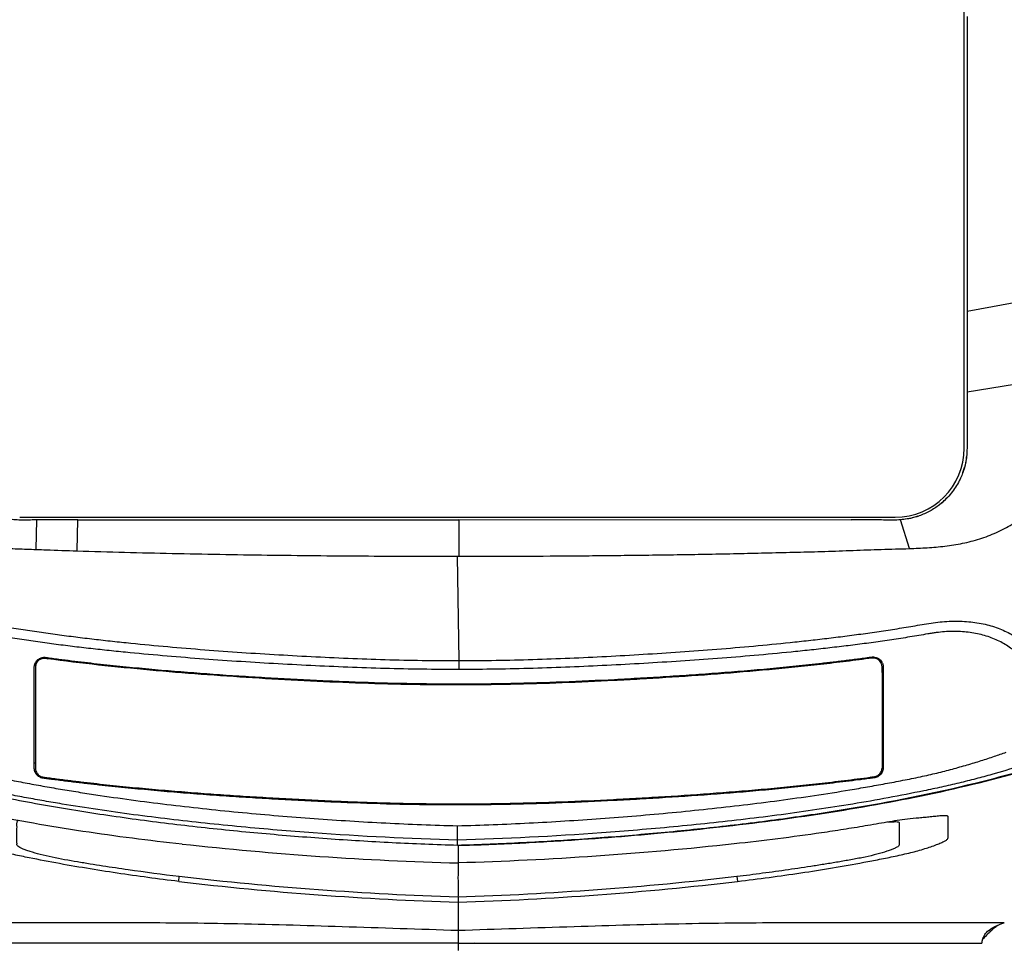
# Model space of a CAD drawing. Header units: millimetres. Extents: x 176 to 472, y 345 to 631.
# Tile 8 of 22: x 227 to 261, y 549 to 581. Entities that reach past the tile are written whole.
import ezdxf
from ezdxf.enums import TextEntityAlignment as Align

# ---------------------------------------------------------------- set-up
doc = ezdxf.new("R2010")
doc.units = ezdxf.units.MM
doc.header["$LTSCALE"] = 32.67
doc.layers.get('0').update_dxf_attribs({"linetype": 'CONTINUOUS'})
doc.layers.add('00_COMPONENTS', color=7, linetype='CONTINUOUS')
doc.layers.add('51__DRAFT_DIMS', color=7, linetype='CONTINUOUS')
doc.styles.get("Standard").update_dxf_attribs({"font": 'simfang.ttf'})
doc.dimstyles.new('DIMSTYLE_2', dxfattribs={"dimtxt": 3, "dimasz": 3, "dimexe": 2.5, "dimexo": 0.5, "dimgap": 0.75, "dimtad": 1, "dimdec": 1, "dimdsep": 46, "dimtxsty": 'STANDARD', "dimblk": '_FILLED', "dimblk1": '_FILLED', "dimblk2": '_FILLED', "dimcen": 0.09, "dimclrt": 3, "dimazin": 2, "dimtp": 0.3, "dimtm": 0.3, "dimtfac": 1, "dimtdec": 1, "dimtofl": 0, "dimtmove": 0, "dimatfit": 3, "dimldrblk": '_FILLED', "dimfxl": 1, "dimtolj": 1, "dimarcsym": 0})

# ---------------------------------------------------------------- blocks, each defined once
blk = doc.blocks.new('_FILLED')
at = {"color": 0, "linetype": 'ByBlock'}
blk.add_solid([(0, 0), (-1, 0.167), (-1, -0.167)], dxfattribs=at)
blk = doc.blocks.new('*D2')
at = {"layer": '51__DRAFT_DIMS', "color": 4}
for p, q in [((208.972, 568.398), (208.972, 601.018)), ((275.511, 568.397), (275.511, 601.018)), ((208.972, 598.518), (242.241, 598.518)), ((275.511, 598.518), (242.241, 598.518))]:
    blk.add_line(p, q, dxfattribs=at)
at = {"layer": '51__DRAFT_DIMS', "color": 4, "xscale": 3, "yscale": 3, "zscale": 3, "rotation": 180}
blk.add_blockref('_FILLED', (208.972, 598.518), dxfattribs=at)
at = {"layer": '51__DRAFT_DIMS', "color": 4, "xscale": 3, "yscale": 3, "zscale": 3}
blk.add_blockref('_FILLED', (275.511, 598.518), dxfattribs=at)
at = {"layer": '51__DRAFT_DIMS', "color": 3}
blk.add_text('66.5', height=3, dxfattribs=at).set_placement((242.241, 599.268), align=Align.CENTER)

msp = doc.modelspace()

# ---------------------------------------------------------------- linework, layer by layer
at = {"layer": '00_COMPONENTS', "color": 7}
for p, q in [((259.872, 565.922), (259.872, 582.218)), ((259.972, 578.739), (259.972, 575.622)), ((259.972, 575.622), (259.972, 573.255)), ((259.972, 573.255), (259.972, 570.85)), ((259.972, 570.85), (259.972, 570.677)), ((259.972, 570.677), (259.972, 568.915)), ((259.972, 568.915), (259.972, 567.986)), ((259.972, 567.986), (259.972, 567.871)), ((227.011, 563.522), (257.472, 563.522)), ((227.622, 563.424), (227.613, 563.424)), ((228.264, 563.422), (228.205, 563.422)), ((228.598, 563.422), (228.341, 563.422)), ((235.427, 563.422), (238.871, 563.422)), ((238.871, 563.422), (242.284, 563.422)), ((255.937, 563.417), (242.284, 563.428)), ((242.245, 562.16), (242.284, 562.16)), ((257.051, 558.125), (257.051, 554.785)), ((242.24, 552.099), (242.24, 552.784)), ((244.406, 552.185), (244.492, 552.189)), ((244.406, 552.183), (244.492, 552.188)), ((245.475, 552.243), (245.588, 552.25)), ((245.475, 552.242), (245.588, 552.248)), ((242.262, 552.099), (242.262, 551.324)), ((242.263, 551.491), (242.263, 551.325)), ((242.262, 550.295), (242.262, 550.124)), ((242.262, 550.124), (242.262, 549.135)), ((229.814, 548.706), (241.816, 548.706)), ((229.814, 548.705), (232.319, 548.706)), ((234.197, 548.705), (235.175, 548.705)), ((240.543, 548.705), (241.683, 548.706)), ((241.816, 548.706), (242.263, 548.706)), ((242.262, 548.703), (242.841, 548.705)), ((242.262, 548.703), (255.118, 548.703)), ((244.545, 548.702), (246.741, 548.703)), ((247.268, 548.703), (248.323, 548.703)), ((248.323, 548.703), (249.342, 548.702)), ((252.21, 548.703), (254.737, 548.703))]:
    msp.add_line(p, q, dxfattribs=at)
at = {"layer": '00_COMPONENTS', "color": 4}
for p, q in [((263.759, 571.383), (259.972, 570.677)), ((264.009, 568.529), (259.972, 567.871)), ((227.587, 562.396), (227.613, 563.424)), ((229.008, 562.348), (229.033, 563.423)), ((242.284, 563.422), (242.284, 562.16)), ((257.967, 562.428), (257.66, 563.429)), ((242.304, 558.53), (242.245, 562.16)), ((227.528, 558.373), (227.567, 558.366)), ((227.922, 558.641), (227.975, 558.594)), ((242.304, 558.221), (242.304, 558.53)), ((256.714, 558.658), (256.66, 558.615)), ((257.051, 558.125), (257.011, 558.119)), ((242.286, 557.681), (242.286, 557.721)), ((227.52, 554.969), (227.56, 554.975)), ((257.051, 554.785), (257.011, 554.792)), ((227.73, 554.465), (227.782, 554.488)), ((256.649, 554.439), (256.596, 554.471)), ((242.286, 553.546), (242.286, 553.506)), ((232.545, 550.852), (232.564, 551.019)), ((251.961, 551.018), (251.98, 550.853))]:
    msp.add_line(p, q, dxfattribs=at)
at = {"layer": '00_COMPONENTS', "color": 7}
for points in [[(259.972, 570.363), (259.972, 570.05), (259.972, 569.737)], [(242.263, 550.02), (242.262, 549.807), (242.263, 549.59)], [(242.263, 549.59), (242.262, 549.366), (242.262, 549.251), (242.262, 549.135)], [(260.616, 549.036), (260.646, 549.072), (260.685, 549.112), (260.734, 549.155), (260.793, 549.197), (260.86, 549.237), (260.935, 549.276), (261.015, 549.313), (261.098, 549.346), (261.183, 549.378), (261.266, 549.406)], [(260.486, 548.702), (260.49, 548.728), (260.498, 548.767), (260.505, 548.799), (260.512, 548.822), (260.517, 548.839), (260.522, 548.856), (260.528, 548.874), (260.535, 548.892), (260.542, 548.91), (260.551, 548.929), (260.561, 548.95), (260.575, 548.974), (260.593, 549.003), (260.616, 549.036)], [(235.175, 548.705), (236.192, 548.706), (236.719, 548.706)], [(237.775, 548.706), (239.974, 548.705), (240.543, 548.705)], [(242.841, 548.705), (243.978, 548.703), (244.545, 548.702)], [(249.342, 548.702), (250.323, 548.703), (250.808, 548.702), (252.21, 548.703)]]:
    msp.add_lwpolyline(points, dxfattribs=at)
for centre, radius, start, end in [((257.472, 565.922), 2.4, 270, 0), ((257.101, 565.953), 2.868, 352.9637, 353.3785), ((257.7, 565.838), 2.258, 340.1524, 344.1476), ((257.659, 565.85), 2.3, 344.1527, 344.7223), ((257.654, 565.855), 2.307, 339.4722, 340.1552), ((257.473, 565.916), 2.494, 314.1016, 316.7248), ((257.47, 565.922), 2.5, 306.1351, 306.8131), ((257.472, 565.92), 2.498, 306.813, 308.0765), ((257.474, 565.917), 2.494, 308.0764, 309.5852), ((257.481, 565.908), 2.483, 309.5836, 313.1228), ((257.485, 565.904), 2.477, 313.1258, 314.0997), ((256.618, 520.22), 43.204, 89.2054, 90.0015), ((239.236, 656.598), 104.543, 271.65903, 272.83455), ((238.956, 662.429), 110.38, 272.87495, 273.38593), ((238.732, 666.204), 114.162, 273.44294, 273.93901), ((245.516, 669.21), 117.767, 263.73192, 268.41682), ((266.53, 543.092), 8.318, 135.7822, 136.3138), ((265.919, 543.688), 7.465, 133.9763, 135.7969)]:
    msp.add_arc(centre, radius, start, end, dxfattribs=at)
for points, knots in [([(263.759, 571.382), (263.72, 571.746), (263.642, 572.473), (263.517, 573.563), (263.403, 574.47), (263.306, 575.195), (263.206, 575.92), (263.101, 576.644), (262.99, 577.367), (262.903, 577.908), (262.815, 578.45), (262.725, 578.991), (262.633, 579.532), (262.539, 580.072), (262.44, 580.612), (262.333, 581.15), (262.209, 581.684), (262.06, 582.212), (261.904, 582.643), (261.755, 582.977), (261.629, 583.221), (261.489, 583.457), (261.334, 583.684), (261.165, 583.9), (260.919, 584.171), (260.577, 584.477), (260.119, 584.782), (259.625, 585.022), (259.106, 585.204), (258.573, 585.335), (258.031, 585.426), (257.486, 585.488), (257.122, 585.517), (256.939, 585.53)], [0, 0, 0, 0, 0.0625, 0.125, 0.1875, 0.21875, 0.25, 0.3125, 0.34375, 0.375, 0.40625, 0.4375, 0.46875, 0.5, 0.53125, 0.5625, 0.59375, 0.625, 0.656247, 0.671876, 0.687504, 0.703134, 0.718765, 0.734394, 0.750023, 0.781262, 0.812503, 0.843747, 0.874995, 0.906245, 0.937498, 0.96875, 1, 1, 1, 1]), ([(259.972, 580.94), (259.972, 580.573), (259.971, 579.839), (259.972, 579.105), (259.972, 578.739)], [0, 0, 0, 0, 0.5, 1, 1, 1, 1]), ([(257.967, 562.428), (258.173, 562.435), (258.585, 562.452), (259.202, 562.504), (259.814, 562.601), (260.414, 562.756), (260.994, 562.976), (261.727, 563.357), (262.309, 563.795), (262.747, 564.231), (263.023, 564.538), (263.334, 564.951), (263.588, 565.401), (263.75, 565.781), (263.852, 566.074), (263.919, 566.323), (263.964, 566.524), (263.992, 566.677), (264.013, 566.83), (264.029, 566.984), (264.04, 567.138), (264.051, 567.344), (264.059, 567.55), (264.056, 567.757), (264.05, 567.911), (264.041, 568.066), (264.029, 568.272), (264.017, 568.426), (264.009, 568.529)], [0, 0, 0, 0, 0.062513, 0.125029, 0.187541, 0.250048, 0.312553, 0.375055, 0.499872, 0.531135, 0.562399, 0.624895, 0.687384, 0.718649, 0.74991, 0.781178, 0.796817, 0.81245, 0.828075, 0.843702, 0.859337, 0.874975, 0.906229, 0.921852, 0.937482, 0.953116, 0.968746, 1, 1, 1, 1]), ([(220.526, 568.039), (220.523, 567.985), (220.517, 567.876), (220.512, 567.714), (220.51, 567.552), (220.514, 567.389), (220.521, 567.227), (220.53, 567.065), (220.546, 566.903), (220.575, 566.689), (220.625, 566.423), (220.736, 566.004), (220.893, 565.598), (221.092, 565.213), (221.318, 564.844), (221.647, 564.412), (222.103, 563.947), (222.609, 563.538), (223.157, 563.188), (223.645, 562.951), (224.051, 562.798), (224.361, 562.702), (224.677, 562.624), (224.996, 562.564), (225.318, 562.52), (225.641, 562.487), (225.965, 562.464), (226.397, 562.439), (226.938, 562.419), (227.371, 562.404), (227.587, 562.396)], [0, 0, 0, 0, 0.015626, 0.031253, 0.046878, 0.062503, 0.078131, 0.093756, 0.109383, 0.125011, 0.156263, 0.187517, 0.24999, 0.281247, 0.312505, 0.37499, 0.437479, 0.499971, 0.562464, 0.624955, 0.656212, 0.687472, 0.71873, 0.749984, 0.78124, 0.812492, 0.843744, 0.874995, 0.937497, 1, 1, 1, 1]), ([(259.972, 567.871), (259.972, 567.734), (259.972, 567.455), (259.971, 567.07), (259.971, 566.728), (259.972, 566.528), (259.972, 566.435)], [0, 0, 0, 0, 0.28626, 0.582151, 0.804784, 1, 1, 1, 1]), ([(259.972, 566.435), (259.973, 566.367), (259.975, 566.096), (259.972, 565.823), (259.95, 565.621)], [0, 0, 0, 0, 0.249915, 1, 1, 1, 1]), ([(259.95, 565.621), (259.943, 565.557), (259.925, 565.43), (259.882, 565.241), (259.822, 565.058), (259.772, 564.939), (259.745, 564.88)], [0, 0, 0, 0, 0.249859, 0.499633, 0.749736, 1, 1, 1, 1]), ([(259.745, 564.88), (259.721, 564.829), (259.619, 564.628), (259.49, 564.44), (259.381, 564.31)], [0, 0, 0, 0, 0.250295, 1, 1, 1, 1]), ([(259.381, 564.31), (259.32, 564.238), (259.19, 564.099), (259.044, 563.976), (258.968, 563.92)], [0, 0, 0, 0, 0.5001, 1, 1, 1, 1]), ([(242.24, 552.099), (241.483, 552.122), (239.97, 552.182), (237.703, 552.321), (235.439, 552.504), (233.179, 552.731), (230.924, 553.008), (228.677, 553.344), (226.442, 553.749), (224.223, 554.24), (222.029, 554.835), (220.233, 555.44), (218.827, 556.005), (217.791, 556.472), (216.777, 556.985), (215.79, 557.548), (214.836, 558.166), (213.921, 558.842), (213.053, 559.576), (212.372, 560.234), (211.855, 560.788), (211.359, 561.36), (210.786, 562.116), (210.193, 563.086), (209.851, 563.762), (209.69, 564.105)], [0, 0, 0, 0, 0.062492, 0.124981, 0.187469, 0.249956, 0.312448, 0.374941, 0.437435, 0.499938, 0.562472, 0.624978, 0.656229, 0.687479, 0.718733, 0.749986, 0.781243, 0.812501, 0.843762, 0.875021, 0.890648, 0.906272, 0.937514, 0.968757, 1, 1, 1, 1]), ([(274.789, 564.105), (274.628, 563.762), (274.286, 563.086), (273.693, 562.115), (273.121, 561.36), (272.625, 560.788), (272.107, 560.234), (271.426, 559.575), (270.558, 558.841), (269.643, 558.166), (268.848, 557.651), (268.195, 557.267), (267.533, 556.9), (266.689, 556.471), (265.653, 556.005), (264.247, 555.44), (262.451, 554.835), (259.527, 554.042), (256.552, 553.457), (253.557, 553.008), (251.302, 552.731), (249.041, 552.504), (246.777, 552.321), (244.51, 552.183), (242.997, 552.122), (242.24, 552.099)], [0, 0, 0, 0, 0.031247, 0.062492, 0.093738, 0.109363, 0.124992, 0.156253, 0.187519, 0.218782, 0.250038, 0.265663, 0.281287, 0.312534, 0.343787, 0.375043, 0.437536, 0.500031, 0.625021, 0.687522, 0.750019, 0.812512, 0.875006, 0.937501, 1, 1, 1, 1]), ([(258.968, 563.92), (258.861, 563.84), (258.633, 563.697), (258.386, 563.591), (258.259, 563.549)], [0, 0, 0, 0, 0.500056, 1, 1, 1, 1]), ([(258.259, 563.55), (258.162, 563.518), (257.964, 563.466), (257.762, 563.44), (257.66, 563.431)], [0, 0, 0, 0, 0.499959, 1, 1, 1, 1]), ([(258.259, 563.549), (258.21, 563.533), (258.015, 563.475), (257.813, 563.442), (257.66, 563.429)], [0, 0, 0, 0, 0.250236, 1, 1, 1, 1]), ([(227.613, 563.424), (227.536, 563.423), (227.421, 563.422), (227.267, 563.42), (227.114, 563.418), (226.922, 563.42), (226.769, 563.433), (226.692, 563.443)], [0, 0, 0, 0, 0.249972, 0.374974, 0.499986, 0.749965, 1, 1, 1, 1]), ([(228.205, 563.422), (228.108, 563.423), (227.914, 563.424), (227.719, 563.425), (227.622, 563.424)], [0, 0, 0, 0, 0.500007, 1, 1, 1, 1]), ([(229.033, 563.423), (228.905, 563.422), (228.649, 563.422), (228.392, 563.422), (228.264, 563.422)], [0, 0, 0, 0, 0.499997, 1, 1, 1, 1]), ([(256.617, 563.424), (256.503, 563.424), (256.277, 563.422), (256.05, 563.422), (255.937, 563.422)], [0, 0, 0, 0, 0.499914, 1, 1, 1, 1]), ([(227.587, 562.396), (227.706, 562.392), (228.179, 562.376), (228.653, 562.359), (229.008, 562.348)], [0, 0, 0, 0, 0.249645, 1, 1, 1, 1]), ([(229.008, 562.348), (229.56, 562.33), (230.662, 562.299), (232.317, 562.259), (233.971, 562.227), (236.177, 562.194), (238.935, 562.167), (241.142, 562.16), (242.245, 562.16)], [0, 0, 0, 0, 0.125, 0.249999, 0.375, 0.500001, 0.750002, 1, 1, 1, 1]), ([(242.284, 562.16), (242.938, 562.16), (244.245, 562.163), (245.879, 562.171), (247.186, 562.183), (248.166, 562.194), (249.147, 562.206), (250.127, 562.22), (251.107, 562.236), (251.924, 562.253), (252.577, 562.268), (253.067, 562.28), (253.557, 562.292), (254.047, 562.303), (254.537, 562.315), (255.027, 562.33), (255.517, 562.346), (256.007, 562.365), (256.497, 562.384), (256.987, 562.4), (257.477, 562.413), (257.803, 562.422), (257.967, 562.428)], [0, 0, 0, 0, 0.125, 0.25, 0.3125, 0.375, 0.4375, 0.5, 0.5625, 0.625, 0.65625, 0.6875, 0.71875, 0.75, 0.78125, 0.8125, 0.84375, 0.875, 0.90625, 0.9375, 0.96875, 1, 1, 1, 1]), ([(246.574, 552.312), (247.795, 552.396), (250.232, 552.603), (253.874, 553.031), (257.49, 553.614), (261.058, 554.401), (264.537, 555.472), (267.301, 556.696), (269.36, 557.919), (270.797, 558.966), (272.106, 560.146), (272.893, 561.013), (273.252, 561.468)], [0, 0, 0, 0, 0.126668, 0.253249, 0.379676, 0.50582, 0.631423, 0.756037, 0.81783, 0.879128, 0.939859, 1, 1, 1, 1]), ([(227.52, 554.969), (227.52, 555.111), (227.52, 555.394), (227.52, 555.82), (227.52, 556.175), (227.52, 556.458), (227.52, 556.671), (227.52, 556.884), (227.52, 557.097), (227.52, 557.309), (227.52, 557.487), (227.52, 557.629), (227.52, 557.735), (227.52, 557.842), (227.52, 557.948), (227.519, 558.037), (227.52, 558.108), (227.52, 558.161), (227.52, 558.214), (227.519, 558.267), (227.519, 558.321), (227.524, 558.356), (227.528, 558.373)], [0, 0, 0, 0, 0.125011, 0.249997, 0.375006, 0.437506, 0.499996, 0.562479, 0.624967, 0.687467, 0.74999, 0.781263, 0.81254, 0.843807, 0.875056, 0.906291, 0.921907, 0.937525, 0.953159, 0.96882, 0.984438, 1, 1, 1, 1]), ([(227.528, 558.373), (227.538, 558.415), (227.574, 558.497), (227.652, 558.576), (227.729, 558.618), (227.791, 558.638), (227.857, 558.647), (227.9, 558.644), (227.922, 558.641)], [0, 0, 0, 0, 0.249827, 0.499233, 0.624294, 0.749497, 0.874873, 1, 1, 1, 1]), ([(227.568, 558.366), (227.563, 558.349), (227.558, 558.314), (227.558, 558.261), (227.56, 558.207), (227.56, 558.154), (227.56, 558.101), (227.559, 558.031), (227.559, 557.942), (227.559, 557.836), (227.559, 557.73), (227.559, 557.624), (227.559, 557.483), (227.559, 557.306), (227.559, 557.094), (227.559, 556.882), (227.559, 556.67), (227.559, 556.458), (227.559, 556.176), (227.559, 555.822), (227.559, 555.398), (227.56, 555.116), (227.56, 554.975)], [0, 0, 0, 0, 0.015562, 0.031236, 0.046998, 0.062682, 0.078294, 0.093879, 0.125097, 0.156362, 0.187612, 0.218852, 0.250097, 0.312591, 0.375082, 0.437574, 0.500066, 0.562558, 0.625049, 0.750033, 0.875016, 1, 1, 1, 1]), ([(227.975, 558.593), (227.954, 558.596), (227.922, 558.602), (227.879, 558.606), (227.835, 558.605), (227.781, 558.595), (227.701, 558.562), (227.632, 558.503), (227.587, 558.429), (227.573, 558.387), (227.568, 558.366)], [0, 0, 0, 0, 0.125078, 0.18745, 0.249867, 0.375178, 0.500486, 0.749463, 0.874785, 1, 1, 1, 1]), ([(227.922, 558.641), (227.996, 558.631), (228.145, 558.611), (228.442, 558.572), (228.814, 558.525), (229.261, 558.472), (229.857, 558.405), (230.603, 558.326), (231.797, 558.212), (233.293, 558.089), (234.789, 557.986), (235.987, 557.915), (236.886, 557.867), (237.786, 557.825), (238.985, 557.777), (240.485, 557.733), (241.686, 557.721), (242.286, 557.721)], [0, 0, 0, 0, 0.015618, 0.031232, 0.062467, 0.093708, 0.124951, 0.187438, 0.249926, 0.374913, 0.49991, 0.562411, 0.624915, 0.687424, 0.749937, 0.87497, 1, 1, 1, 1]), ([(242.286, 557.681), (241.09, 557.68), (238.698, 557.732), (235.115, 557.914), (231.538, 558.178), (229.16, 558.434), (227.975, 558.593)], [0, 0, 0, 0, 0.250063, 0.500101, 0.750088, 1, 1, 1, 1]), ([(242.286, 557.721), (242.889, 557.722), (244.095, 557.736), (245.903, 557.791), (247.409, 557.859), (248.613, 557.925), (249.515, 557.979), (250.418, 558.038), (251.32, 558.104), (252.071, 558.164), (252.671, 558.215), (253.121, 558.256), (253.571, 558.299), (254.021, 558.344), (254.471, 558.391), (254.845, 558.432), (255.144, 558.466), (255.369, 558.492), (255.593, 558.519), (255.78, 558.542), (255.93, 558.561), (256.042, 558.575), (256.154, 558.589), (256.266, 558.603), (256.378, 558.618), (256.471, 558.63), (256.546, 558.64), (256.602, 558.648), (256.658, 558.655), (256.695, 558.658), (256.714, 558.658)], [0, 0, 0, 0, 0.125027, 0.250051, 0.375073, 0.437584, 0.500093, 0.562599, 0.6251, 0.687596, 0.718841, 0.750086, 0.781329, 0.812572, 0.843815, 0.875057, 0.890679, 0.9063, 0.921922, 0.937542, 0.945353, 0.953163, 0.960972, 0.968781, 0.976588, 0.984394, 0.9883, 0.992205, 0.996106, 1, 1, 1, 1]), ([(256.66, 558.615), (256.363, 558.575), (255.767, 558.499), (254.873, 558.393), (253.977, 558.298), (252.782, 558.182), (251.286, 558.057), (249.788, 557.955), (248.589, 557.883), (247.389, 557.818), (245.889, 557.75), (244.088, 557.696), (242.887, 557.682), (242.286, 557.681)], [0, 0, 0, 0, 0.062472, 0.124948, 0.187431, 0.249919, 0.374909, 0.499912, 0.562417, 0.624926, 0.749948, 0.874973, 1, 1, 1, 1]), ([(257.011, 558.119), (257.011, 558.148), (257.011, 558.193), (257.011, 558.253), (257.012, 558.298), (257.01, 558.343), (257.002, 558.387), (256.988, 558.43), (256.96, 558.483), (256.912, 558.541), (256.837, 558.592), (256.75, 558.618), (256.69, 558.619), (256.66, 558.615)], [0, 0, 0, 0, 0.125132, 0.187685, 0.250301, 0.312871, 0.375489, 0.438101, 0.500713, 0.625576, 0.750401, 0.875203, 1, 1, 1, 1]), ([(256.714, 558.658), (256.744, 558.656), (256.804, 558.646), (256.887, 558.609), (256.957, 558.552), (257.002, 558.491), (257.028, 558.436), (257.042, 558.393), (257.05, 558.349), (257.052, 558.304), (257.051, 558.259), (257.051, 558.214), (257.051, 558.169), (257.051, 558.139), (257.051, 558.125)], [0, 0, 0, 0, 0.1249, 0.25002, 0.374868, 0.499946, 0.562774, 0.625417, 0.687721, 0.7501, 0.812744, 0.875277, 0.937645, 1, 1, 1, 1]), ([(257.011, 558.119), (257.011, 557.841), (257.011, 557.425), (257.011, 556.871), (257.011, 556.455), (257.011, 556.039), (257.011, 555.693), (257.011, 555.415), (257.011, 555.242), (257.011, 555.104), (257.011, 554.999), (257.011, 554.913), (257.011, 554.843), (257.011, 554.809), (257.011, 554.792)], [0, 0, 0, 0, 0.250018, 0.375001, 0.499994, 0.62502, 0.750009, 0.812466, 0.874932, 0.906196, 0.937497, 0.968804, 0.984384, 1, 1, 1, 1]), ([(227.73, 554.465), (227.708, 554.475), (227.665, 554.499), (227.61, 554.548), (227.566, 554.608), (227.54, 554.664), (227.527, 554.711), (227.521, 554.748), (227.519, 554.784), (227.52, 554.821), (227.52, 554.858), (227.52, 554.907), (227.52, 554.944), (227.52, 554.969)], [0, 0, 0, 0, 0.124713, 0.249427, 0.374541, 0.499522, 0.562008, 0.624542, 0.687111, 0.749675, 0.812256, 0.874824, 1, 1, 1, 1]), ([(227.56, 554.975), (227.56, 554.95), (227.56, 554.914), (227.56, 554.865), (227.559, 554.816), (227.559, 554.767), (227.566, 554.718), (227.579, 554.671), (227.607, 554.616), (227.654, 554.558), (227.713, 554.514), (227.759, 554.495), (227.782, 554.488)], [0, 0, 0, 0, 0.124624, 0.187032, 0.249659, 0.374651, 0.436859, 0.499364, 0.624874, 0.750097, 0.875024, 1, 1, 1, 1]), ([(256.596, 554.471), (256.62, 554.475), (256.656, 554.48), (256.704, 554.486), (256.741, 554.491), (256.777, 554.497), (256.812, 554.508), (256.845, 554.523), (256.887, 554.548), (256.934, 554.589), (256.99, 554.669), (257.01, 554.743), (257.011, 554.792)], [0, 0, 0, 0, 0.124913, 0.187511, 0.250211, 0.312701, 0.375112, 0.437807, 0.500673, 0.625976, 0.751079, 1, 1, 1, 1]), ([(257.051, 554.785), (257.049, 554.736), (257.03, 554.662), (256.977, 554.579), (256.926, 554.526), (256.864, 554.485), (256.806, 554.464), (256.758, 554.453), (256.71, 554.446), (256.673, 554.442), (256.649, 554.439)], [0, 0, 0, 0, 0.249292, 0.374511, 0.499871, 0.624957, 0.750095, 0.812715, 0.875154, 1, 1, 1, 1]), ([(242.286, 553.506), (241.677, 553.505), (240.461, 553.517), (238.94, 553.563), (237.724, 553.613), (236.813, 553.656), (235.902, 553.705), (234.991, 553.76), (234.08, 553.82), (233.17, 553.886), (232.412, 553.946), (231.806, 553.998), (231.352, 554.04), (230.898, 554.083), (230.444, 554.128), (230.066, 554.168), (229.764, 554.2), (229.537, 554.226), (229.311, 554.251), (229.084, 554.278), (228.858, 554.305), (228.669, 554.328), (228.518, 554.347), (228.405, 554.362), (228.292, 554.377), (228.179, 554.391), (228.085, 554.403), (228.01, 554.414), (227.953, 554.421), (227.906, 554.428), (227.869, 554.433), (227.84, 554.437), (227.812, 554.44), (227.775, 554.448), (227.748, 554.457), (227.73, 554.465)], [0, 0, 0, 0, 0.125034, 0.250061, 0.31257, 0.375078, 0.437585, 0.500092, 0.562599, 0.625102, 0.687601, 0.718849, 0.750095, 0.781339, 0.812582, 0.843824, 0.859445, 0.875065, 0.890685, 0.906304, 0.921921, 0.937537, 0.945345, 0.953153, 0.960961, 0.968772, 0.976583, 0.980488, 0.98439, 0.98829, 0.990243, 0.992201, 0.994158, 0.996104, 1, 1, 1, 1]), ([(227.782, 554.488), (227.818, 554.478), (227.893, 554.464), (227.988, 554.455), (228.063, 554.448), (228.138, 554.438), (228.232, 554.425), (228.344, 554.409), (228.457, 554.395), (228.57, 554.381), (228.72, 554.362), (228.908, 554.339), (229.134, 554.312), (229.359, 554.286), (229.66, 554.252), (230.037, 554.211), (230.488, 554.164), (230.941, 554.119), (231.393, 554.076), (231.846, 554.036), (232.449, 553.984), (233.204, 553.924), (234.111, 553.858), (235.018, 553.799), (235.926, 553.745), (236.833, 553.696), (237.741, 553.652), (238.65, 553.614), (239.559, 553.584), (240.467, 553.561), (241.377, 553.548), (241.983, 553.545), (242.286, 553.546)], [0, 0, 0, 0, 0.007791, 0.01563, 0.019548, 0.023457, 0.03126, 0.039061, 0.04687, 0.054681, 0.062491, 0.078108, 0.093726, 0.109345, 0.124964, 0.156203, 0.187443, 0.218684, 0.249927, 0.281171, 0.312416, 0.37491, 0.437407, 0.499908, 0.562412, 0.62492, 0.687429, 0.749941, 0.812454, 0.874969, 0.937484, 1, 1, 1, 1]), ([(242.286, 553.546), (242.884, 553.546), (244.08, 553.56), (245.873, 553.614), (247.366, 553.682), (248.56, 553.746), (249.754, 553.817), (251.245, 553.919), (252.735, 554.043), (253.925, 554.158), (254.816, 554.252), (255.707, 554.356), (256.3, 554.432), (256.596, 554.471)], [0, 0, 0, 0, 0.125028, 0.250056, 0.375072, 0.437577, 0.500082, 0.625081, 0.750063, 0.812553, 0.875047, 0.937533, 1, 1, 1, 1]), ([(256.649, 554.439), (256.575, 554.428), (256.426, 554.408), (256.129, 554.37), (255.757, 554.323), (255.31, 554.27), (254.714, 554.201), (253.968, 554.122), (253.072, 554.035), (252.176, 553.956), (250.979, 553.861), (249.782, 553.779), (248.584, 553.708), (247.385, 553.643), (245.886, 553.575), (244.087, 553.52), (242.886, 553.506), (242.286, 553.506)], [0, 0, 0, 0, 0.015613, 0.03123, 0.062464, 0.093701, 0.12494, 0.187423, 0.249913, 0.312409, 0.37491, 0.499911, 0.562415, 0.624923, 0.749944, 0.874967, 1, 1, 1, 1]), ([(232.544, 550.846), (231.828, 550.932), (230.756, 551.076), (229.332, 551.3), (228.266, 551.485), (227.382, 551.658), (226.683, 551.804), (226.266, 551.913), (225.957, 552.006), (225.755, 552.073), (225.581, 552.138), (225.437, 552.198), (225.328, 552.253), (225.255, 552.295), (225.217, 552.339), (225.215, 552.376), (225.218, 552.407), (225.217, 552.448), (225.217, 552.518), (225.217, 552.618), (225.217, 552.735), (225.217, 552.852), (225.217, 552.948), (225.217, 553.015), (225.216, 553.053), (225.218, 553.082), (225.219, 553.111), (225.213, 553.134), (225.215, 553.155), (225.227, 553.168), (225.248, 553.177), (225.294, 553.188), (225.378, 553.192), (225.507, 553.188), (225.671, 553.175), (225.791, 553.161), (225.857, 553.153)], [0, 0, 0, 0, 0.240999, 0.361501, 0.482002, 0.602498, 0.662718, 0.720348, 0.746667, 0.770548, 0.791459, 0.808926, 0.822541, 0.83206, 0.837262, 0.840836, 0.84423, 0.847639, 0.854403, 0.867731, 0.880842, 0.893785, 0.90661, 0.913003, 0.916191, 0.919352, 0.922552, 0.925856, 0.927412, 0.929169, 0.9316, 0.934973, 0.945032, 0.959485, 0.977927, 1, 1, 1, 1]), ([(225.857, 553.153), (226.405, 553.086), (227.517, 552.864), (229.207, 552.593), (230.93, 552.351), (232.082, 552.215), (232.659, 552.152)], [0, 0, 0, 0, 0.240954, 0.493971, 0.746985, 1, 1, 1, 1]), ([(232.564, 551.015), (231.971, 551.086), (231.082, 551.203), (230.049, 551.357), (229.459, 551.451), (228.87, 551.551), (228.289, 551.648), (227.742, 551.777), (227.439, 551.863), (227.234, 551.933), (227.115, 551.98), (227.021, 552.023), (226.959, 552.06), (226.919, 552.094), (226.915, 552.128), (226.919, 552.155), (226.916, 552.191), (226.917, 552.235), (226.917, 552.304), (226.917, 552.39), (226.917, 552.492), (226.917, 552.592), (226.917, 552.693), (226.92, 552.811), (226.906, 552.962), (226.968, 552.975)], [0, 0, 0, 0, 0.269253, 0.403883, 0.471198, 0.538514, 0.67294, 0.736582, 0.791798, 0.814873, 0.834287, 0.849684, 0.860779, 0.867554, 0.871815, 0.875803, 0.879847, 0.887797, 0.895663, 0.911179, 0.926446, 0.941504, 0.956397, 0.971164, 1, 1, 1, 1]), ([(257.894, 553.014), (257.656, 552.987), (257.166, 552.905), (256.427, 552.773), (255.669, 552.651), (254.658, 552.498), (253.39, 552.327), (252.375, 552.207), (251.866, 552.151)], [0, 0, 0, 0, 0.118321, 0.244278, 0.370232, 0.496186, 0.748093, 1, 1, 1, 1]), ([(257.212, 552.911), (257.264, 552.915), (257.357, 552.924), (257.482, 552.926), (257.558, 552.926), (257.613, 552.907), (257.608, 552.875), (257.609, 552.843), (257.607, 552.785), (257.608, 552.702), (257.608, 552.602), (257.608, 552.501), (257.608, 552.399), (257.607, 552.295), (257.61, 552.216), (257.606, 552.162), (257.608, 552.136), (257.61, 552.103), (257.577, 552.067), (257.52, 552.032), (257.433, 551.99), (257.318, 551.944), (257.118, 551.873), (256.818, 551.786), (256.417, 551.689), (255.982, 551.608), (255.538, 551.531), (255.093, 551.456), (254.498, 551.361), (253.753, 551.249), (252.858, 551.127), (252.26, 551.05), (251.961, 551.015)], [0, 0, 0, 0, 0.022619, 0.040734, 0.052375, 0.05761, 0.061108, 0.064634, 0.071723, 0.085914, 0.100229, 0.114703, 0.129369, 0.144281, 0.159483, 0.163367, 0.167211, 0.17114, 0.176808, 0.186504, 0.200389, 0.218261, 0.239776, 0.291865, 0.352566, 0.417073, 0.481835, 0.546608, 0.61138, 0.740923, 0.870466, 1, 1, 1, 1]), ([(251.981, 550.847), (252.717, 550.935), (253.819, 551.083), (255.284, 551.314), (256.197, 551.475), (256.925, 551.615), (257.469, 551.725), (257.998, 551.841), (258.478, 551.975), (258.83, 552.093), (259.056, 552.184), (259.177, 552.242), (259.258, 552.288), (259.314, 552.34), (259.309, 552.405), (259.307, 552.467), (259.309, 552.549), (259.308, 552.651), (259.308, 552.772), (259.309, 552.891), (259.306, 552.99), (259.309, 553.054), (259.309, 553.083), (259.31, 553.098), (259.306, 553.114), (259.286, 553.126), (259.253, 553.131), (259.206, 553.134), (259.144, 553.133), (259.036, 553.127), (258.883, 553.11), (258.69, 553.09), (258.494, 553.071), (258.229, 553.045), (258.028, 553.029), (257.894, 553.014)], [0, 0, 0, 0, 0.229237, 0.343859, 0.458479, 0.515791, 0.573106, 0.630074, 0.683066, 0.727263, 0.744744, 0.758489, 0.768384, 0.773916, 0.780615, 0.787038, 0.793456, 0.806067, 0.818485, 0.830757, 0.842925, 0.849025, 0.850539, 0.852063, 0.853545, 0.855495, 0.858837, 0.863765, 0.870162, 0.878001, 0.897278, 0.917681, 0.937951, 0.958318, 1, 1, 1, 1]), ([(251.866, 552.151), (250.271, 551.975), (247.073, 551.696), (243.867, 551.535), (242.262, 551.491)], [0, 0, 0, 0, 0.5, 1, 1, 1, 1]), ([(242.263, 551.325), (242.263, 551.168), (242.251, 550.826), (242.28, 550.48), (242.253, 550.296)], [0, 0, 0, 0, 0.45761, 1, 1, 1, 1]), ([(232.544, 550.847), (234.157, 550.652), (237.393, 550.349), (240.639, 550.174), (242.262, 550.124)], [0, 0, 0, 0, 0.499993, 1, 1, 1, 1]), ([(242.253, 550.296), (240.634, 550.346), (237.399, 550.525), (234.172, 550.822), (232.564, 551.015)], [0, 0, 0, 0, 0.500007, 1, 1, 1, 1]), ([(251.961, 551.015), (250.35, 550.821), (247.117, 550.525), (243.875, 550.346), (242.253, 550.296)], [0, 0, 0, 0, 0.499994, 1, 1, 1, 1]), ([(242.262, 550.124), (243.886, 550.174), (247.132, 550.349), (250.368, 550.652), (251.981, 550.847)], [0, 0, 0, 0, 0.500006, 1, 1, 1, 1]), ([(242.262, 549.135), (240.917, 549.178), (238.277, 549.272), (235.031, 549.362), (232.562, 549.399), (230.392, 549.405), (228.418, 549.403), (226.674, 549.404), (225.662, 549.404), (224.86, 549.405), (224.251, 549.405), (223.853, 549.405), (223.612, 549.406), (223.483, 549.405), (223.387, 549.406), (223.32, 549.405), (223.281, 549.408), (223.263, 549.405), (223.259, 549.406)], [0, 0, 0, 0, 0.212473, 0.416909, 0.512648, 0.602125, 0.759415, 0.824147, 0.877475, 0.919151, 0.950698, 0.973543, 0.982045, 0.988761, 0.993808, 0.997304, 0.999329, 1, 1, 1, 1]), ([(242.262, 549.135), (242.263, 549.134), (242.262, 549.13), (242.263, 549.124), (242.262, 549.106), (242.263, 549.078), (242.262, 549.031), (242.263, 548.959), (242.263, 548.848), (242.26, 548.759), (242.262, 548.706)], [0, 0, 0, 0, 0.004256, 0.020976, 0.057127, 0.120751, 0.222768, 0.381091, 0.625961, 1, 1, 1, 1]), ([(261.263, 549.405), (261.259, 549.404), (261.241, 549.407), (261.202, 549.404), (261.135, 549.405), (261.039, 549.405), (260.91, 549.405), (260.669, 549.404), (260.27, 549.404), (259.662, 549.404), (258.86, 549.404), (257.848, 549.403), (256.104, 549.403), (254.13, 549.405), (251.961, 549.398), (249.493, 549.362), (246.247, 549.272), (243.608, 549.178), (242.262, 549.135)], [0, 0, 0, 0, 0.000675, 0.002704, 0.006203, 0.011254, 0.017974, 0.026479, 0.049331, 0.080885, 0.122568, 0.175901, 0.240635, 0.397927, 0.487403, 0.583136, 0.787552, 1, 1, 1, 1]), ([(260.736, 549.06), (260.749, 549.072), (260.798, 549.118), (260.847, 549.163), (260.883, 549.196)], [0, 0, 0, 0, 0.26807, 1, 1, 1, 1]), ([(260.883, 549.196), (260.897, 549.208), (260.947, 549.252), (260.998, 549.294), (261.036, 549.323)], [0, 0, 0, 0, 0.281859, 1, 1, 1, 1]), ([(224.038, 548.704), (224.038, 548.706), (224.046, 548.704), (224.052, 548.705), (224.066, 548.705), (224.085, 548.705), (224.113, 548.705), (224.167, 548.705), (224.258, 548.705), (224.398, 548.705), (224.582, 548.705), (224.816, 548.705), (225.104, 548.705), (225.451, 548.705), (226.046, 548.705), (226.969, 548.705), (228.294, 548.706), (229.276, 548.705), (229.814, 548.706)], [0, 0, 0, 0, 0.000737, 0.002211, 0.004326, 0.007589, 0.01234, 0.018586, 0.03572, 0.059718, 0.091289, 0.131405, 0.181047, 0.241003, 0.311947, 0.489997, 0.720438, 1, 1, 1, 1]), ([(242.262, 548.704), (242.263, 548.663), (242.26, 548.6), (242.262, 548.514), (242.266, 548.467), (242.261, 548.444)], [0, 0, 0, 0, 0.472822, 0.729438, 1, 1, 1, 1]), ([(255.118, 548.703), (255.62, 548.703), (256.534, 548.703), (257.766, 548.703), (258.621, 548.703), (259.172, 548.703), (259.495, 548.703), (259.762, 548.703), (259.979, 548.703), (260.15, 548.703), (260.281, 548.703), (260.374, 548.703), (260.431, 548.703), (260.46, 548.703), (260.473, 548.703), (260.479, 548.702), (260.486, 548.704), (260.486, 548.702)], [0, 0, 0, 0, 0.28096, 0.510768, 0.688187, 0.758912, 0.818744, 0.868259, 0.908341, 0.93996, 0.964024, 0.981232, 0.992271, 0.995543, 0.997696, 0.999228, 1, 1, 1, 1]), ([(260.486, 548.702), (260.486, 548.701), (260.483, 548.698), (260.481, 548.695), (260.479, 548.693)], [0, 0, 0, 0, 0.273181, 1, 1, 1, 1])]:
    msp.add_open_spline(points, degree=3, knots=knots, dxfattribs=at)
for points in [[(259.948, 565.601), (259.933, 565.481), (259.91, 565.361), (259.878, 565.244)], [(229.033, 563.423), (230.061, 563.424), (231.089, 563.423), (232.117, 563.422)], [(232.117, 563.422), (233.22, 563.422), (234.324, 563.422), (235.427, 563.422)], [(256.617, 563.424), (256.39, 563.424), (256.163, 563.422), (255.936, 563.422)], [(257.393, 563.419), (257.334, 563.418), (257.276, 563.419), (257.217, 563.42)], [(257.66, 563.429), (257.571, 563.422), (257.482, 563.419), (257.393, 563.419)]]:
    msp.add_open_spline(points, degree=3, dxfattribs=at)
at = {"layer": '00_COMPONENTS', "color": 4}
for points, knots in [([(222.465, 559.131), (222.498, 559.154), (222.561, 559.201), (222.659, 559.27), (222.758, 559.337), (222.896, 559.423), (223.078, 559.523), (223.395, 559.665), (223.832, 559.801), (224.299, 559.877), (224.692, 559.904), (225, 559.907), (225.312, 559.891), (225.574, 559.862), (225.785, 559.833), (225.943, 559.807), (226.101, 559.78), (226.259, 559.752), (226.417, 559.726), (226.628, 559.691), (226.892, 559.648), (227.209, 559.598), (227.633, 559.534), (228.163, 559.459), (228.8, 559.374), (229.438, 559.296), (230.078, 559.222), (230.932, 559.131), (232.001, 559.027), (233.286, 558.919), (234.573, 558.824), (235.861, 558.742), (237.579, 558.647), (239.726, 558.554), (241.445, 558.529), (242.304, 558.53)], [0, 0, 0, 0, 0.005902, 0.011819, 0.017784, 0.023811, 0.036117, 0.048826, 0.075611, 0.104258, 0.119222, 0.134543, 0.150144, 0.165954, 0.173911, 0.181885, 0.189869, 0.197859, 0.205852, 0.213845, 0.22983, 0.245815, 0.261803, 0.293793, 0.325808, 0.357844, 0.3899, 0.421973, 0.486154, 0.550365, 0.614613, 0.678904, 0.743203, 0.871676, 1, 1, 1, 1]), ([(242.304, 558.53), (243.157, 558.531), (244.866, 558.559), (246.999, 558.652), (248.706, 558.748), (249.986, 558.831), (251.265, 558.926), (252.541, 559.034), (253.603, 559.137), (254.452, 559.229), (255.087, 559.303), (255.722, 559.381), (256.355, 559.464), (256.882, 559.538), (257.302, 559.602), (257.722, 559.669), (258.141, 559.739), (258.559, 559.813), (258.976, 559.877), (259.492, 559.916), (260.093, 559.889), (260.656, 559.791), (261.167, 559.627), (261.546, 559.432), (261.816, 559.251), (261.944, 559.156), (262.007, 559.109)], [0, 0, 0, 0, 0.128334, 0.256818, 0.32111, 0.385398, 0.449655, 0.513869, 0.578038, 0.610111, 0.642178, 0.67423, 0.706251, 0.738228, 0.754199, 0.770164, 0.80212, 0.818101, 0.834044, 0.865459, 0.89571, 0.924328, 0.951099, 0.976126, 0.988148, 1, 1, 1, 1]), ([(242.304, 558.221), (241.443, 558.22), (239.719, 558.244), (237.566, 558.333), (235.844, 558.423), (234.554, 558.502), (233.264, 558.593), (231.976, 558.697), (230.903, 558.796), (230.046, 558.885), (229.404, 558.955), (228.763, 559.031), (228.123, 559.113), (227.59, 559.186), (227.164, 559.248), (226.845, 559.296), (226.58, 559.338), (226.367, 559.372), (226.208, 559.398), (226.051, 559.424), (225.897, 559.451), (225.747, 559.476), (225.552, 559.504), (225.313, 559.532), (225.029, 559.547), (224.751, 559.544), (224.395, 559.516), (224.05, 559.455), (223.726, 559.359), (223.499, 559.272), (223.286, 559.169), (223.086, 559.051), (222.927, 558.942), (222.801, 558.852), (222.737, 558.807), (222.705, 558.785)], [0, 0, 0, 0, 0.130269, 0.260599, 0.325795, 0.390982, 0.456139, 0.521283, 0.586421, 0.618984, 0.651537, 0.684088, 0.716627, 0.749147, 0.76542, 0.781683, 0.797888, 0.806061, 0.814232, 0.822278, 0.830145, 0.837826, 0.845333, 0.859941, 0.874212, 0.888225, 0.901932, 0.928278, 0.940886, 0.9531, 0.964976, 0.976616, 0.988185, 0.994045, 1, 1, 1, 1]), ([(261.765, 558.764), (261.702, 558.809), (261.578, 558.9), (261.389, 559.033), (261.191, 559.153), (260.981, 559.258), (260.756, 559.348), (260.435, 559.447), (260.004, 559.529), (259.555, 559.552), (259.184, 559.535), (258.946, 559.51), (258.753, 559.482), (258.552, 559.449), (258.295, 559.404), (257.981, 559.353), (257.665, 559.302), (257.348, 559.253), (257.031, 559.206), (256.713, 559.162), (256.289, 559.105), (255.759, 559.039), (255.121, 558.963), (254.484, 558.892), (253.632, 558.803), (252.567, 558.704), (251.287, 558.6), (250.005, 558.509), (248.723, 558.43), (247.012, 558.338), (244.873, 558.249), (243.16, 558.222), (242.304, 558.221)], [0, 0, 0, 0, 0.011833, 0.023439, 0.035105, 0.047002, 0.059225, 0.071815, 0.098146, 0.125796, 0.140055, 0.154656, 0.162107, 0.169719, 0.18565, 0.201902, 0.218146, 0.234404, 0.250672, 0.266947, 0.283224, 0.315781, 0.348333, 0.380889, 0.413456, 0.478609, 0.543777, 0.608958, 0.674154, 0.739352, 0.869702, 1, 1, 1, 1]), ([(223.14, 555.347), (223.207, 555.322), (223.345, 555.273), (223.558, 555.199), (223.781, 555.125), (224.095, 555.024), (224.507, 554.899), (224.932, 554.78), (225.284, 554.687), (225.557, 554.618), (225.84, 554.551), (226.134, 554.488), (226.436, 554.426), (226.742, 554.365), (227.047, 554.306), (227.353, 554.249), (227.66, 554.193), (228.069, 554.12), (228.581, 554.032), (229.196, 553.933), (230.018, 553.807), (231.047, 553.662), (232.285, 553.506), (233.525, 553.366), (235.181, 553.199), (237.255, 553.026), (239.746, 552.871), (241.408, 552.806), (242.24, 552.784)], [0, 0, 0, 0, 0.011133, 0.022772, 0.034928, 0.047544, 0.074027, 0.101761, 0.115992, 0.130517, 0.145404, 0.161107, 0.177205, 0.193318, 0.209426, 0.225533, 0.241642, 0.257755, 0.289991, 0.322238, 0.354492, 0.41901, 0.483544, 0.5481, 0.612672, 0.741826, 0.870934, 1, 1, 1, 1]), ([(242.24, 552.784), (243.071, 552.806), (244.733, 552.871), (247.224, 553.026), (249.711, 553.234), (251.779, 553.454), (253.43, 553.662), (254.665, 553.835), (255.691, 553.997), (256.51, 554.137), (257.021, 554.229), (257.429, 554.305), (257.735, 554.364), (258.04, 554.425), (258.342, 554.487), (258.636, 554.55), (258.919, 554.617), (259.191, 554.686), (259.543, 554.779), (259.968, 554.898), (260.454, 555.045), (260.908, 555.193), (261.196, 555.295), (261.334, 555.345)], [0, 0, 0, 0, 0.129075, 0.258192, 0.38735, 0.516488, 0.58103, 0.645549, 0.710049, 0.742297, 0.774546, 0.790662, 0.80676, 0.822849, 0.83894, 0.854627, 0.869527, 0.884039, 0.898278, 0.926004, 0.952466, 0.977243, 1, 1, 1, 1]), ([(242.24, 552.284), (240.565, 552.328), (238.056, 552.458), (235.135, 552.701), (233.468, 552.869), (232.22, 553.009), (230.972, 553.166), (229.727, 553.341), (228.691, 553.504), (227.864, 553.645), (227.348, 553.737), (226.935, 553.815), (226.626, 553.875), (226.317, 553.936), (226.009, 553.999), (225.701, 554.064), (225.293, 554.152), (224.793, 554.268), (224.21, 554.413), (223.499, 554.605), (222.986, 554.759), (222.659, 554.866)], [0, 0, 0, 0, 0.253753, 0.380587, 0.444017, 0.50747, 0.570953, 0.63446, 0.697993, 0.729773, 0.761564, 0.777465, 0.79337, 0.809276, 0.825186, 0.841094, 0.856968, 0.888368, 0.91885, 0.94792, 1, 1, 1, 1]), ([(261.815, 554.864), (261.489, 554.758), (260.976, 554.604), (260.265, 554.412), (259.683, 554.266), (259.08, 554.127), (258.262, 553.953), (257.232, 553.752), (255.992, 553.535), (254.336, 553.275), (252.259, 553.001), (249.76, 552.736), (246.423, 552.458), (243.914, 552.328), (242.24, 552.284)], [0, 0, 0, 0, 0.05206, 0.081119, 0.111599, 0.142998, 0.17478, 0.238405, 0.301982, 0.365518, 0.492508, 0.619394, 0.746236, 1, 1, 1, 1])]:
    msp.add_open_spline(points, degree=3, knots=knots, dxfattribs=at)

# ---------------------------------------------------------------- dimensions: what is measured, and where the dimension line sits
at = {"layer": '51__DRAFT_DIMS', "color": 4}
dim = msp.add_linear_dim(base=(275.511, 598.518), p1=(208.972, 567.898), p2=(275.511, 567.897), dimstyle='DIMSTYLE_2', dxfattribs=at)
dim.commit()
dim.dimension.update_dxf_attribs({"geometry": '*D2', "text_midpoint": (242.174, 598.518), "dimtype": 160})

doc.saveas('drawing.dxf')
